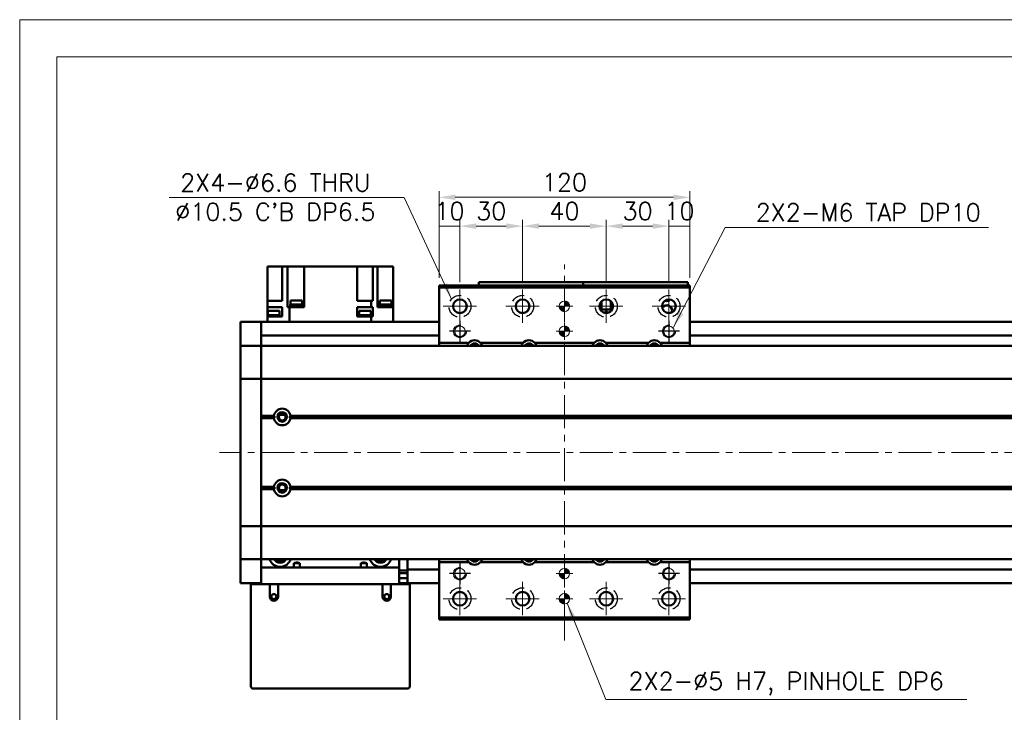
# Model space of a CAD drawing. Header units: millimetres. Extents: x 46891 to 50037, y 6223 to 9583.
# Tile 3 of 5: x 48547 to 49018, y 9251 to 9583. Entities that reach past the tile are written whole.
import ezdxf

# ---------------------------------------------------------------- set-up
doc = ezdxf.new("R2010")
doc.units = ezdxf.units.MM
doc.header["$LTSCALE"] = 0.5
doc.linetypes.add('CENTER', pattern=[50.8, 31.75, -6.35, 6.35, -6.35])
doc.linetypes.add('HIDDENX2', pattern=[19.05, 12.7, -6.35])
doc.layers.get('0').update_dxf_attribs({"lineweight": 20})
doc.layers.add('1', color=1, linetype='CENTER', lineweight=13)
doc.layers.add('외형선(ISO)', color=7, linetype='Continuous', lineweight=50)
doc.layers.add('2', color=2, linetype='HIDDENX2')
doc.layers.add('DIM', color=4, linetype='Continuous')
doc.styles.add('DSR TEXT', font='romans.shx', dxfattribs={"bigfont": 'whgtxt.shx'})
doc.styles.get("Standard").update_dxf_attribs({"font": 'romans.shx', "bigfont": 'whgtxt.shx'})
doc.dimstyles.new('DSR', dxfattribs={"dimscale": 2, "dimtxt": 3, "dimasz": 3, "dimexe": 0.5, "dimexo": 0.5, "dimgap": 0.5, "dimtad": 1, "dimdsep": 46, "dimtxsty": 'Standard', "dimcen": 2.5, "dimclrd": 4, "dimclre": 4, "dimclrt": 2, "dimadec": 0, "dimazin": 2, "dimtfac": 1, "dimtmove": 0, "dimatfit": 3, "dimfxl": 0, "dimlwd": -1, "dimlwe": -1, "dimarcsym": 0})

# ---------------------------------------------------------------- blocks, each defined once
blk = doc.blocks.new('A$C1C1952E1')
at = {"color": 1}
blk.add_lwpolyline([(0, 0), (420, 0), (420, 297), (0, 297)], close=True, dxfattribs=at)
at = {"color": 3}
blk.add_lwpolyline([(5, 5), (415, 5), (415, 292), (5, 292)], close=True, dxfattribs=at)
blk = doc.blocks.new('tap6')
blk.add_circle((0, 0), 2.5)
at = {"layer": 'DIM', "color": 1}
for p, q in [((0, -5.04), (0, 5.04)), ((-5.04, 0), (5.04, 0))]:
    blk.add_line(p, q, dxfattribs=at)
blk.add_arc((0, 0), 3, 263.303, 187.8802, dxfattribs=at)
blk = doc.blocks.new('A$C33E56CC6')
h = blk.add_hatch()
h.set_pattern_fill('ANSI31', color=256, style=0)
h.set_pattern_definition([(45, (-7065.45672, -6508.5399), (-0.0883883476, 0.0883883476), [])])
h.paths.add_polyline_path([(4, 6.5, 0.414214), (1.5, 4), (4, 4)])
h.paths.add_polyline_path([(6.5, 4), (4, 4), (4, 1.5, 0.414214)])
blk.add_circle((4, 4), 2.5)
at = {"layer": '1'}
for p, q in [((4, 0), (4, 8)), ((0, 4), (8, 4))]:
    blk.add_line(p, q, dxfattribs=at)
blk = doc.blocks.new('*D94')
at = {"color": 1, "linetype": 'ByBlock'}
for p, q in [((48747.26, 9459.21), (48747.26, 9486.97)), ((48757.26, 9457.21), (48757.26, 9486.97)), ((48757.26, 9483.97), (48747.26, 9483.97))]:
    blk.add_line(p, q, dxfattribs=at)
at = {"layer": 'Defpoints', "color": 0}
for p in [(48747.26, 9483.97), (48747.26, 9455.61), (48757.26, 9453.61)]:
    blk.add_point(p, dxfattribs=at)
at = {"color": 3, "insert": (48752.26, 9491.17), "char_height": 8.4, "attachment_point": 5, "style": 'DSR TEXT'}
blk.add_mtext('10', dxfattribs=at)
blk = doc.blocks.new('*D95')
at = {"color": 1, "linetype": 'ByBlock'}
for p, q in [((48757.26, 9457.21), (48757.26, 9486.97)), ((48787.26, 9457.21), (48787.26, 9486.97)), ((48779.46, 9483.97), (48765.06, 9483.97))]:
    blk.add_line(p, q, dxfattribs=at)
at = {"color": 1}
for points in [[(48765.06, 9485.27), (48765.06, 9482.67), (48757.26, 9483.97)], [(48779.46, 9485.27), (48779.46, 9482.67), (48787.26, 9483.97)]]:
    blk.add_solid(points, dxfattribs=at)
at = {"layer": 'Defpoints', "color": 0}
for p in [(48757.26, 9483.97), (48757.26, 9453.61), (48787.26, 9453.61)]:
    blk.add_point(p, dxfattribs=at)
at = {"color": 3, "insert": (48772.26, 9491.17), "char_height": 8.4, "attachment_point": 5, "style": 'DSR TEXT'}
blk.add_mtext('30', dxfattribs=at)
blk = doc.blocks.new('*D96')
at = {"color": 1, "linetype": 'ByBlock'}
for p, q in [((48787.26, 9457.21), (48787.26, 9486.97)), ((48827.26, 9457.21), (48827.26, 9486.97)), ((48795.06, 9483.97), (48819.46, 9483.97))]:
    blk.add_line(p, q, dxfattribs=at)
at = {"color": 1}
for points in [[(48795.06, 9485.27), (48795.06, 9482.67), (48787.26, 9483.97)], [(48819.46, 9485.27), (48819.46, 9482.67), (48827.26, 9483.97)]]:
    blk.add_solid(points, dxfattribs=at)
at = {"layer": 'Defpoints', "color": 0}
for p in [(48827.26, 9483.97), (48787.26, 9453.61), (48827.26, 9453.61)]:
    blk.add_point(p, dxfattribs=at)
at = {"color": 3, "insert": (48807.26, 9491.17), "char_height": 8.4, "attachment_point": 5, "style": 'DSR TEXT'}
blk.add_mtext('40', dxfattribs=at)
blk = doc.blocks.new('*D97')
at = {"color": 1, "linetype": 'ByBlock'}
for p, q in [((48827.26, 9457.21), (48827.26, 9486.97)), ((48857.26, 9457.21), (48857.26, 9486.97)), ((48835.06, 9483.97), (48849.46, 9483.97))]:
    blk.add_line(p, q, dxfattribs=at)
at = {"color": 1}
for points in [[(48835.06, 9485.27), (48835.06, 9482.67), (48827.26, 9483.97)], [(48849.46, 9485.27), (48849.46, 9482.67), (48857.26, 9483.97)]]:
    blk.add_solid(points, dxfattribs=at)
at = {"layer": 'Defpoints', "color": 0}
for p in [(48857.26, 9483.97), (48827.26, 9453.61), (48857.26, 9453.61)]:
    blk.add_point(p, dxfattribs=at)
at = {"color": 3, "insert": (48842.26, 9491.17), "char_height": 8.4, "attachment_point": 5, "style": 'DSR TEXT'}
blk.add_mtext('30', dxfattribs=at)
blk = doc.blocks.new('*D98')
at = {"color": 1, "linetype": 'ByBlock'}
for p, q in [((48857.26, 9457.21), (48857.26, 9486.97)), ((48867.26, 9459.21), (48867.26, 9486.97)), ((48857.26, 9483.97), (48867.26, 9483.97))]:
    blk.add_line(p, q, dxfattribs=at)
at = {"layer": 'Defpoints', "color": 0}
for p in [(48867.26, 9483.97), (48857.26, 9453.61), (48867.26, 9455.61)]:
    blk.add_point(p, dxfattribs=at)
at = {"color": 3, "insert": (48862.26, 9491.17), "char_height": 8.4, "attachment_point": 5, "style": 'DSR TEXT'}
blk.add_mtext('10', dxfattribs=at)
blk = doc.blocks.new('*D99')
at = {"color": 1, "linetype": 'ByBlock'}
for p, q in [((48747.26, 9459.21), (48747.26, 9500.77)), ((48867.26, 9459.21), (48867.26, 9500.77)), ((48859.46, 9497.77), (48755.06, 9497.77))]:
    blk.add_line(p, q, dxfattribs=at)
at = {"color": 1}
for points in [[(48755.06, 9499.07), (48755.06, 9496.47), (48747.26, 9497.77)], [(48859.46, 9499.07), (48859.46, 9496.47), (48867.26, 9497.77)]]:
    blk.add_solid(points, dxfattribs=at)
at = {"layer": 'Defpoints', "color": 0}
for p in [(48747.26, 9497.77), (48747.26, 9455.61), (48867.26, 9455.61)]:
    blk.add_point(p, dxfattribs=at)
at = {"color": 3, "insert": (48807.26, 9504.97), "char_height": 8.4, "attachment_point": 5, "style": 'DSR TEXT'}
blk.add_mtext('120', dxfattribs=at)

msp = doc.modelspace()

# ---------------------------------------------------------------- linework, layer by layer
at = {"layer": '1'}
for p, q in [((48807.25573, 9285.60713), (48807.25573, 9465.60713)), ((48757.25573, 9453.60713), (48757.25573, 9437.60713)), ((48787.25573, 9453.60713), (48787.25573, 9437.60713)), ((48827.25573, 9453.60713), (48827.25573, 9437.60713)), ((48857.25573, 9453.60713), (48857.25573, 9437.60713)), ((48749.25573, 9445.60713), (48765.25573, 9445.60713)), ((48779.25573, 9445.60713), (48795.25573, 9445.60713)), ((48819.25573, 9445.60713), (48835.25573, 9445.60713)), ((48849.25573, 9445.60713), (48865.25573, 9445.60713)), ((49262.25573, 9375.60713), (48642.25573, 9375.60713)), ((48757.25573, 9313.60713), (48757.25573, 9297.60713)), ((48787.25573, 9313.60713), (48787.25573, 9297.60713)), ((48827.25573, 9313.60713), (48827.25573, 9297.60713)), ((48857.25573, 9313.60713), (48857.25573, 9297.60713)), ((48749.25573, 9305.60713), (48765.25573, 9305.60713)), ((48779.25573, 9305.60713), (48795.25573, 9305.60713)), ((48819.25573, 9305.60713), (48835.25573, 9305.60713)), ((48849.25573, 9305.60713), (48865.25573, 9305.60713))]:
    msp.add_line(p, q, dxfattribs=at)
at = {"layer": '2'}
for centre in [(48757.25573, 9445.60713), (48787.25573, 9445.60713), (48827.25573, 9445.60713), (48857.25573, 9445.60713), (48757.25573, 9305.60713), (48787.25573, 9305.60713), (48827.25573, 9305.60713), (48857.25573, 9305.60713)]:
    msp.add_circle(centre, 5.25, dxfattribs=at)
at = {"layer": '외형선(ISO)'}
for p, q in [((48668.75573, 9464.70713), (48665.25573, 9464.70713)), ((48665.25573, 9448.20713), (48665.25573, 9464.70713)), ((48668.75573, 9464.70713), (48672.25573, 9464.70713)), ((48672.25573, 9464.70713), (48674.74765, 9464.70713)), ((48672.25573, 9448.20713), (48672.25573, 9464.70713)), ((48679.25573, 9464.70713), (48674.74765, 9464.70713)), ((48674.74765, 9445.20713), (48674.74765, 9464.70713)), ((48679.25573, 9464.70713), (48682.75573, 9464.70713)), ((48682.75573, 9445.20713), (48682.75573, 9464.70713)), ((48708.05573, 9464.70713), (48682.75573, 9464.70713)), ((48708.05573, 9464.70713), (48708.05573, 9448.20713)), ((48708.05573, 9464.70713), (48711.55573, 9464.70713)), ((48715.53436, 9464.70713), (48711.55573, 9464.70713)), ((48715.53436, 9448.20713), (48715.53436, 9464.70713)), ((48715.53436, 9464.70713), (48717.75573, 9464.70713)), ((48717.75573, 9445.20713), (48717.75573, 9464.70713)), ((48717.75573, 9464.70713), (48721.25573, 9464.70713)), ((48725.25573, 9464.70713), (48721.25573, 9464.70713)), ((48725.25573, 9445.20713), (48725.25573, 9464.70713)), ((48747.25573, 9455.60713), (48747.25573, 9454.60713)), ((48747.25573, 9455.60713), (48867.25573, 9455.60713)), ((48747.25573, 9454.60713), (48747.25573, 9428.10713)), ((48867.25573, 9454.60713), (48747.25573, 9454.60713)), ((48766.25573, 9457.10711), (48766.25573, 9457.10709)), ((48766.25573, 9457.10711), (48816.25573, 9457.10711)), ((48766.25573, 9455.60713), (48766.25573, 9457.10709)), ((48769.25573, 9457.10708), (48813.25573, 9457.10708)), ((48816.25573, 9457.10711), (48816.25573, 9457.10709)), ((48816.25573, 9457.10711), (48866.25573, 9457.10711)), ((48816.25573, 9457.10711), (48816.25573, 9457.10709)), ((48816.25573, 9457.10709), (48816.25573, 9455.60713)), ((48816.25573, 9455.60713), (48816.25573, 9457.10709)), ((48816.25573, 9457.10709), (48816.25573, 9455.60713)), ((48816.25573, 9455.60713), (48816.25573, 9457.10709)), ((48819.25573, 9457.10708), (48863.25573, 9457.10708)), ((48866.25573, 9457.10709), (48866.25573, 9455.60713)), ((48867.25573, 9454.60713), (48867.25573, 9455.60713)), ((48867.25573, 9428.10713), (48867.25573, 9454.60713)), ((48681.75977, 9448.40713), (48676.15977, 9448.40713)), ((48676.15977, 9446.40713), (48676.15977, 9448.40713)), ((48681.75977, 9446.40713), (48681.75977, 9448.40713)), ((48724.54444, 9448.40713), (48718.94444, 9448.40713)), ((48718.94444, 9446.40713), (48718.94444, 9448.40713)), ((48724.54444, 9446.40713), (48724.54444, 9448.40713)), ((48665.25573, 9448.20713), (48665.25573, 9445.20713)), ((48670.81571, 9448.20713), (48665.25573, 9448.20713)), ((48665.25573, 9445.20713), (48665.25573, 9441.40713)), ((48665.25573, 9445.20713), (48670.81571, 9445.20713)), ((48670.81571, 9448.20713), (48672.25573, 9448.20713)), ((48672.25573, 9445.20713), (48670.81571, 9445.20713)), ((48672.25573, 9440.70713), (48672.25573, 9445.20713)), ((48674.74765, 9445.20713), (48675.29706, 9445.20713)), ((48675.69636, 9445.20713), (48675.29706, 9445.20713)), ((48675.69636, 9438.10713), (48675.69636, 9445.20713)), ((48682.75573, 9445.20713), (48675.69636, 9445.20713)), ((48681.95977, 9445.70713), (48675.95977, 9445.70713)), ((48675.95977, 9445.20713), (48675.95977, 9445.70713)), ((48681.90977, 9446.40713), (48676.00977, 9446.40713)), ((48676.00977, 9445.70713), (48676.00977, 9446.40713)), ((48681.90977, 9445.70713), (48681.90977, 9446.40713)), ((48681.95977, 9445.20713), (48681.95977, 9445.70713)), ((48714.8151, 9448.20713), (48708.05573, 9448.20713)), ((48708.05573, 9445.20713), (48714.8151, 9445.20713)), ((48708.05573, 9445.20713), (48708.05573, 9440.70713)), ((48714.8151, 9445.20713), (48714.8151, 9448.20713)), ((48715.21441, 9448.20713), (48714.8151, 9448.20713)), ((48714.8151, 9445.20713), (48715.21441, 9445.20713)), ((48715.21441, 9448.20713), (48715.53436, 9448.20713)), ((48715.53436, 9445.20713), (48715.21441, 9445.20713)), ((48715.53436, 9440.70713), (48715.53436, 9445.20713)), ((48717.75573, 9445.20713), (48719.69575, 9445.20713)), ((48724.74444, 9445.70713), (48718.74444, 9445.70713)), ((48718.74444, 9445.20713), (48718.74444, 9445.70713)), ((48724.69444, 9446.40713), (48718.79444, 9446.40713)), ((48718.79444, 9445.70713), (48718.79444, 9446.40713)), ((48725.25573, 9445.20713), (48719.69575, 9445.20713)), ((48724.69444, 9445.70713), (48724.69444, 9446.40713)), ((48724.74444, 9445.20713), (48724.74444, 9445.70713)), ((48725.25573, 9438.10713), (48725.25573, 9445.20713)), ((48824.25573, 9444.23236), (48824.25573, 9446.9819)), ((48824.75573, 9444.10711), (48824.31635, 9444.10711)), ((48830.1951, 9444.1071), (48824.31636, 9444.1071)), ((48824.75573, 9447.7612), (48824.75573, 9444.10711)), ((48824.75573, 9444.10711), (48825.05573, 9444.10711)), ((48825.05573, 9444.10711), (48825.05573, 9448.06681)), ((48829.45573, 9444.10711), (48825.05573, 9444.10711)), ((48829.45573, 9448.06681), (48829.45573, 9444.10711)), ((48829.45573, 9444.10711), (48829.75573, 9444.10711)), ((48829.75573, 9444.10711), (48829.75573, 9447.7612)), ((48830.19511, 9444.10711), (48829.75573, 9444.10711)), ((48830.25573, 9444.23236), (48830.25573, 9446.9819)), ((48671.12082, 9441.40713), (48665.22082, 9441.40713)), ((48665.22082, 9440.70713), (48665.22082, 9441.40713)), ((48665.22082, 9440.70713), (48665.25573, 9440.70713)), ((48670.81571, 9440.70713), (48665.25573, 9440.70713)), ((48665.25573, 9438.10713), (48665.25573, 9440.70713)), ((48670.97082, 9443.40713), (48665.37082, 9443.40713)), ((48665.37082, 9441.40713), (48665.37082, 9443.40713)), ((48670.81571, 9440.70713), (48672.25573, 9440.70713)), ((48670.97082, 9441.40713), (48670.97082, 9443.40713)), ((48671.12082, 9440.70713), (48671.12082, 9441.40713)), ((48711.46595, 9440.70713), (48708.05573, 9440.70713)), ((48714.86848, 9441.40713), (48708.96848, 9441.40713)), ((48708.96848, 9440.70713), (48708.96848, 9441.40713)), ((48714.71848, 9443.40713), (48709.11848, 9443.40713)), ((48709.11848, 9441.40713), (48709.11848, 9443.40713)), ((48711.46595, 9440.70713), (48712.37102, 9440.70713)), ((48714.8151, 9440.70713), (48712.37102, 9440.70713)), ((48714.71848, 9441.40713), (48714.71848, 9443.40713)), ((48715.21441, 9440.70713), (48714.8151, 9440.70713)), ((48714.8151, 9438.10713), (48714.8151, 9440.70713)), ((48714.86848, 9440.70713), (48714.86848, 9441.40713)), ((48715.21441, 9440.70713), (48715.53436, 9440.70713)), ((48725.29065, 9441.40713), (48725.25573, 9441.40713)), ((48725.25573, 9440.70713), (48725.29065, 9440.70713)), ((48725.29065, 9440.70713), (48725.29065, 9441.40713)), ((48826.65573, 9442.7071), (48826.85573, 9442.7071)), ((48826.84274, 9442.33308), (48826.65573, 9442.7071)), ((48826.85573, 9443.1071), (48827.65573, 9443.1071)), ((48826.85573, 9442.7071), (48826.85573, 9443.1071)), ((48827.65573, 9443.1071), (48827.65573, 9442.7071)), ((48827.65573, 9442.7071), (48827.85573, 9442.7071)), ((48827.85573, 9442.7071), (48827.66872, 9442.33308)), ((48652.25573, 9435.10713), (48652.25573, 9438.10713)), ((48662.25573, 9438.10713), (48652.25573, 9438.10713)), ((48652.25573, 9435.10713), (48652.25573, 9433.24696)), ((48662.25573, 9435.10713), (48662.25573, 9438.10713)), ((48747.25573, 9438.10713), (48662.25573, 9438.10713)), ((48662.25573, 9438.10713), (48662.25573, 9435.10713)), ((48662.25573, 9435.10713), (48662.25573, 9433.24696)), ((48662.25573, 9433.24696), (48662.25573, 9435.10713)), ((49242.25573, 9438.10713), (48867.25573, 9438.10713)), ((48652.25573, 9433.24696), (48652.25573, 9432.339)), ((48652.25573, 9432.339), (48652.25573, 9427.06733)), ((48662.25573, 9432.339), (48662.25573, 9433.24696)), ((48662.25573, 9427.06733), (48662.25573, 9432.339)), ((48747.25573, 9431.60713), (48662.25573, 9431.60713)), ((49242.25573, 9431.60713), (48867.25573, 9431.60713)), ((48652.25573, 9427.06733), (48652.25573, 9426.60713)), ((48652.25573, 9423.89863), (48652.25573, 9426.60713)), ((48662.25573, 9426.60713), (48652.25573, 9426.60713)), ((48662.25573, 9426.60713), (48662.25573, 9427.06733)), ((48662.25573, 9426.60713), (48662.25573, 9423.89863)), ((48662.25573, 9423.89863), (48662.25573, 9426.60713)), ((48662.25573, 9426.60713), (49242.25573, 9426.60713)), ((48761.46065, 9428.10713), (48747.25573, 9428.10713)), ((48747.25573, 9428.10713), (48747.25573, 9426.60713)), ((48787.46065, 9428.10713), (48767.05082, 9428.10713)), ((48821.46065, 9428.10713), (48793.05082, 9428.10713)), ((48847.46065, 9428.10713), (48827.05082, 9428.10713)), ((48867.25573, 9428.10713), (48853.05082, 9428.10713)), ((48867.25573, 9426.60713), (48867.25573, 9428.10713)), ((48652.25573, 9411.29863), (48652.25573, 9423.89863)), ((48662.25573, 9423.89863), (48662.25573, 9411.29863)), ((48662.25573, 9411.29863), (48662.25573, 9423.89863)), ((48652.25573, 9411.29863), (48652.25573, 9410.83454)), ((48652.25573, 9408.83454), (48652.25573, 9410.83454)), ((48662.25573, 9410.83454), (48652.25573, 9410.83454)), ((48662.25573, 9410.83454), (48662.25573, 9411.29863)), ((48662.25573, 9411.29863), (48662.25573, 9410.83454)), ((48662.25573, 9410.83454), (48662.25573, 9408.83454)), ((48662.25573, 9408.83454), (48662.25573, 9410.83454)), ((48662.25573, 9410.83454), (49242.25573, 9410.83454)), ((48652.25573, 9408.83454), (48652.25573, 9342.37972)), ((48662.25573, 9342.37972), (48662.25573, 9408.83454)), ((48662.25573, 9408.83454), (48662.25573, 9393.10713)), ((48662.25573, 9393.10713), (48668.28711, 9393.10713)), ((48662.25573, 9392.60713), (48668.75573, 9392.60713)), ((48662.25573, 9392.10713), (48668.28711, 9392.10713)), ((48662.25573, 9392.10713), (48662.25573, 9359.10713)), ((48673.53152, 9393.60713), (48670.97994, 9393.60713)), ((48675.75573, 9392.60713), (49228.75573, 9392.60713)), ((48676.22436, 9393.10713), (49228.28711, 9393.10713)), ((48676.22436, 9392.10713), (49228.28711, 9392.10713)), ((48662.25573, 9359.10713), (48668.28711, 9359.10713)), ((48676.22436, 9359.10713), (49228.28711, 9359.10713)), ((48662.25573, 9358.60713), (48668.75573, 9358.60713)), ((48662.25573, 9358.10713), (48668.28711, 9358.10713)), ((48662.25573, 9358.10713), (48662.25573, 9342.37972)), ((48673.53152, 9357.60713), (48670.97994, 9357.60713)), ((48675.75573, 9358.60713), (49228.75573, 9358.60713)), ((48676.22436, 9358.10713), (49228.28711, 9358.10713)), ((48652.25573, 9340.37972), (48652.25573, 9342.37972)), ((48652.25573, 9340.37972), (48652.25573, 9339.91563)), ((48662.25573, 9340.37972), (48652.25573, 9340.37972)), ((48662.25573, 9342.37972), (48662.25573, 9340.37972)), ((48662.25573, 9340.37972), (48662.25573, 9342.37972)), ((48662.25573, 9339.91563), (48662.25573, 9340.37972)), ((48662.25573, 9340.37972), (48662.25573, 9339.91563)), ((48662.25573, 9340.37972), (49242.25573, 9340.37972)), ((48652.25573, 9327.31563), (48652.25573, 9339.91563)), ((48662.25573, 9339.91563), (48662.25573, 9327.31563)), ((48662.25573, 9327.31563), (48662.25573, 9339.91563)), ((48652.25573, 9324.60713), (48652.25573, 9327.31563)), ((48662.25573, 9327.31563), (48662.25573, 9324.60713)), ((48662.25573, 9324.60713), (48662.25573, 9327.31563)), ((48652.25573, 9324.60713), (48652.25573, 9324.14693)), ((48662.25573, 9324.60713), (48652.25573, 9324.60713)), ((48652.25573, 9324.14693), (48652.25573, 9318.87526)), ((48662.25573, 9324.60713), (48662.25573, 9320.60713)), ((48662.25573, 9324.60713), (49242.25573, 9324.60713)), ((48680.6855, 9322.60713), (48677.82597, 9322.60713)), ((48677.82597, 9322.60713), (48677.82597, 9320.60713)), ((48680.6855, 9320.60713), (48680.6855, 9322.60713)), ((48712.6855, 9322.60713), (48709.82597, 9322.60713)), ((48709.82597, 9322.60713), (48709.82597, 9320.60713)), ((48712.6855, 9320.60713), (48712.6855, 9322.60713)), ((48728.25573, 9320.60713), (48728.25573, 9324.60713)), ((48732.25573, 9323.60713), (48732.25573, 9324.60713)), ((48732.25573, 9319.60713), (48732.25573, 9323.60713)), ((48747.25573, 9324.60713), (48747.25573, 9323.10713)), ((48747.25573, 9323.10713), (48761.46065, 9323.10713)), ((48747.25573, 9323.10713), (48747.25573, 9296.60713)), ((48767.05082, 9323.10713), (48787.46065, 9323.10713)), ((48793.05082, 9323.10713), (48821.46065, 9323.10713)), ((48827.05082, 9323.10713), (48847.46065, 9323.10713)), ((48853.05082, 9323.10713), (48867.25573, 9323.10713)), ((48867.25573, 9323.10713), (48867.25573, 9324.60713)), ((48867.25573, 9296.60713), (48867.25573, 9323.10713)), ((48652.25573, 9318.87526), (48652.25573, 9317.9673)), ((48652.25573, 9317.9673), (48652.25573, 9316.10713)), ((48662.25573, 9320.60713), (48728.25573, 9320.60713)), ((48662.25573, 9312.60713), (48662.25573, 9320.60713)), ((48728.25573, 9320.60713), (48728.25573, 9312.60713)), ((48728.25573, 9319.10293), (48732.25573, 9319.10293)), ((48732.25573, 9317.80713), (48728.25573, 9317.80713)), ((48732.25573, 9319.60713), (48732.25573, 9318.60713)), ((48747.25573, 9319.60713), (48732.25573, 9319.60713)), ((48732.25573, 9316.10713), (48732.25573, 9318.60713)), ((49242.25573, 9319.60713), (48867.25573, 9319.60713)), ((48652.25573, 9313.10713), (48652.25573, 9316.10713)), ((48662.25573, 9313.10713), (48652.25573, 9313.10713)), ((48658.25573, 9312.60713), (48657.25573, 9312.60713)), ((48657.25573, 9263.60713), (48657.25573, 9312.60713)), ((48666.25573, 9312.60713), (48658.25573, 9312.60713)), ((48670.25573, 9312.60713), (48666.25573, 9312.60713)), ((48666.25573, 9312.60713), (48666.25573, 9306.60713)), ((48670.25573, 9306.60713), (48670.25573, 9312.60713)), ((48720.25573, 9312.60713), (48670.25573, 9312.60713)), ((48724.25573, 9312.60713), (48720.25573, 9312.60713)), ((48720.25573, 9312.60713), (48720.25573, 9306.60713)), ((48724.25573, 9306.60713), (48724.25573, 9312.60713)), ((48732.25573, 9312.60713), (48724.25573, 9312.60713)), ((48732.25573, 9315.50713), (48728.25573, 9315.50713)), ((48732.25573, 9313.10713), (48728.25573, 9313.10713)), ((48732.25573, 9316.10713), (48732.25573, 9313.10713)), ((48747.25573, 9313.10713), (48732.25573, 9313.10713)), ((48733.25573, 9312.60713), (48732.25573, 9312.60713)), ((48733.25573, 9312.60713), (48733.25573, 9263.60713)), ((49242.25573, 9313.10713), (48867.25573, 9313.10713)), ((48747.25573, 9296.60713), (48747.25573, 9295.60713)), ((48747.25573, 9296.60713), (48867.25573, 9296.60713)), ((48747.25573, 9295.60713), (48867.25573, 9295.60713)), ((48867.25573, 9295.60713), (48867.25573, 9296.60713)), ((48732.25573, 9262.60713), (48658.25573, 9262.60713))]:
    msp.add_line(p, q, dxfattribs=at)
for centre, radius in [((48757.25573, 9445.60713), 3.3), ((48787.25573, 9445.60713), 3.3), ((48827.25573, 9445.60713), 3.3), ((48857.25573, 9445.60713), 3.3), ((48672.25573, 9392.60713), 2.25), ((48672.25573, 9392.60713), 1.621), ((48672.25573, 9358.60713), 2.25), ((48672.25573, 9358.60713), 1.621), ((48668.25573, 9306.60713), 1.2295), ((48722.25573, 9306.60713), 1.2295), ((48757.25573, 9305.60713), 3.3), ((48787.25573, 9305.60713), 3.3), ((48827.25573, 9305.60713), 3.3), ((48857.25573, 9305.60713), 3.3)]:
    msp.add_circle(centre, radius, dxfattribs=at)
for centre, radius, start, end in [((48856.25573, 9450.60712), 2.5, 248.2191635, 314.4007317), ((48856.25573, 9443.60712), 2.5, 335.2803704, 151.5896844), ((48764.25573, 9425.60713), 3.75, 138.1896853, 164.5340373), ((48764.25573, 9425.60713), 3.75, 41.8103149, 138.1896851), ((48764.25573, 9425.60713), 2.25, 26.3877153, 153.6122847), ((48764.25573, 9425.60713), 2, 29.9999015, 150.0000985), ((48764.25573, 9425.60713), 3.75, 15.4659627, 41.8103147), ((48790.25573, 9425.60713), 3.75, 138.1896853, 164.5340373), ((48790.25573, 9425.60713), 3.75, 41.8103149, 138.1896851), ((48790.25573, 9425.60713), 2.25, 26.3877153, 153.6122847), ((48790.25573, 9425.60713), 2, 29.9999015, 150.0000985), ((48790.25573, 9425.60713), 3.75, 15.4659627, 41.8103147), ((48824.25573, 9425.60713), 3.75, 138.1896853, 164.5340373), ((48824.25573, 9425.60713), 3.75, 41.8103149, 138.1896851), ((48824.25573, 9425.60713), 2.25, 26.3877153, 153.6122847), ((48824.25573, 9425.60713), 2, 29.9999015, 150.0000985), ((48824.25573, 9425.60713), 3.75, 15.4659627, 41.8103147), ((48850.25573, 9425.60713), 3.75, 138.1896853, 164.5340373), ((48850.25573, 9425.60713), 3.75, 41.8103149, 138.1896851), ((48850.25573, 9425.60713), 2.25, 26.3877153, 153.6122847), ((48850.25573, 9425.60713), 2, 29.9999015, 150.0000985), ((48850.25573, 9425.60713), 3.75, 15.4659627, 41.8103147), ((48672.25573, 9392.60713), 4, 7.1807557, 172.8192443), ((48672.25573, 9392.60713), 4, 187.1807558, 352.8192442), ((48672.25573, 9358.60713), 4, 7.1807558, 172.8192442), ((48672.25573, 9358.60713), 4, 187.1807558, 352.8192442), ((48671.25573, 9326.10713), 5.25, 196.6015494, 343.3984506), ((48671.25573, 9326.10713), 3.3, 207.0356914, 332.9643086), ((48671.25573, 9326.10713), 2.4585, 217.5987674, 322.4012326), ((48719.25573, 9326.10713), 5.25, 196.6015494, 343.3984506), ((48719.25573, 9326.10713), 3.3, 207.0356914, 332.9643086), ((48719.25573, 9326.10713), 2.4585, 217.5987674, 322.4012326), ((48764.25573, 9325.60713), 3.75, 195.4660572, 221.8103147), ((48764.25573, 9325.60713), 3.75, 221.8103149, 318.1896851), ((48764.25573, 9325.60713), 2.25, 206.3878847, 333.6121153), ((48764.25573, 9325.60713), 2, 210.0000986, 329.9999014), ((48764.25573, 9325.60713), 3.75, 318.1896853, 344.5339428), ((48790.25573, 9325.60713), 3.75, 195.4660572, 221.8103147), ((48790.25573, 9325.60713), 3.75, 221.8103149, 318.1896851), ((48790.25573, 9325.60713), 2.25, 206.3878847, 333.6121153), ((48790.25573, 9325.60713), 2, 210.0000986, 329.9999014), ((48790.25573, 9325.60713), 3.75, 318.1896853, 344.5339428), ((48824.25573, 9325.60713), 3.75, 195.4660572, 221.8103147), ((48824.25573, 9325.60713), 3.75, 221.8103149, 318.1896851), ((48824.25573, 9325.60713), 2.25, 206.3878847, 333.6121153), ((48824.25573, 9325.60713), 2, 210.0000986, 329.9999014), ((48824.25573, 9325.60713), 3.75, 318.1896853, 344.5339428), ((48850.25573, 9325.60713), 3.75, 195.4660572, 221.8103147), ((48850.25573, 9325.60713), 3.75, 221.8103149, 318.1896851), ((48850.25573, 9325.60713), 2.25, 206.3878847, 333.6121153), ((48850.25573, 9325.60713), 2, 210.0000986, 329.9999014), ((48850.25573, 9325.60713), 3.75, 318.1896853, 344.5339428), ((48668.25573, 9306.60713), 2, 180, 0), ((48722.25573, 9306.60713), 2, 180, 0), ((48658.25573, 9263.60713), 1, 180, 270), ((48732.25573, 9263.60713), 1, 270, 0)]:
    msp.add_arc(centre, radius, start, end, dxfattribs=at)
at = {"layer": '외형선(ISO)', "extrusion": (0, 0, -1)}
for centre, major_axis, start_param, end_param in [((48769.25573, 9457.10709), (-3, 0), 4.712785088, 6.28397751), ((48813.25573, 9457.10709), (3, 0), 0.00039601, 1.570796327), ((48819.25573, 9457.10709), (-3, 0), 4.712605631, 6.283618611), ((48819.25573, 9457.10709), (-3, 0), 4.712460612, 6.283328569), ((48863.25573, 9457.10709), (3, 0), 0.000216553, 1.570796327)]:
    msp.add_ellipse(centre, major_axis=major_axis, ratio=0.00001, start_param=start_param, end_param=end_param, dxfattribs=at)
at = {"layer": '외형선(ISO)'}
for points in [[(48668.28711, 9393.10713), (48668.52142, 9392.84144), (48668.75573, 9392.60713)], [(48668.75573, 9392.60713), (48668.52142, 9392.37281), (48668.28711, 9392.10713)], [(48675.75573, 9392.60713), (48675.99005, 9392.84144), (48676.22436, 9393.10713)], [(48676.22436, 9392.10713), (48675.99005, 9392.37281), (48675.75573, 9392.60713)], [(48668.28711, 9359.10713), (48668.52142, 9358.84144), (48668.75573, 9358.60713)], [(48675.75573, 9358.60713), (48675.99005, 9358.84144), (48676.22436, 9359.10713)], [(48668.75573, 9358.60713), (48668.52142, 9358.37281), (48668.28711, 9358.10713)], [(48676.22436, 9358.10713), (48675.99005, 9358.37281), (48675.75573, 9358.60713)]]:
    msp.add_open_spline(points, degree=2, dxfattribs=at)
for points in [[(48680.6855, 9322.60713), (48679.25573, 9323.10674), (48677.82597, 9322.60713)], [(48712.6855, 9322.60713), (48711.25573, 9323.10674), (48709.82597, 9322.60713)]]:
    msp.add_rational_spline(points, [1, 1.22925, 1], degree=2, dxfattribs=at)

# ---------------------------------------------------------------- block references
at = {"xscale": 3.548188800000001, "yscale": 3.548188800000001, "zscale": 3.548188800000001}
msp.add_blockref('A$C1C1952E1', (48546.67132, 8528.99552), dxfattribs=at)
at = {"xscale": -1}
for name, p, rotation in [('A$C33E56CC6', (48803.25573, 9449.60713), 180), ('tap6', (48757.25573, 9433.60713), 90), ('A$C33E56CC6', (48803.25573, 9437.60713), 180), ('tap6', (48857.25573, 9433.60713), 90), ('tap6', (48757.25573, 9317.60713), 90), ('A$C33E56CC6', (48803.25573, 9321.60713), 180), ('tap6', (48857.25573, 9317.60713), 90), ('A$C33E56CC6', (48803.25573, 9309.60713), 180)]:
    msp.add_blockref(name, p, dxfattribs=dict(at, rotation=rotation))

# ---------------------------------------------------------------- texts
at = {"color": 3, "char_height": 8.4, "style": 'DSR TEXT'}
for s, insert, attachment_point in [("2X4-%%C6.6 THRU\\P%%C10.5 C'B DP6.5", (48668.96326, 9497.79254), 5), ('2X2-M6 TAP DP10', (48952.54727, 9490.53336), 5), ('2X2-%%C5 H7, PINHOLE DP6', (48837.89492, 9270.40591), 1)]:
    msp.add_mtext(s, dxfattribs=dict(at, insert=insert, attachment_point=attachment_point))

# ---------------------------------------------------------------- dimensions: what is measured, and where the dimension line sits
for base, p1, p2, picture, middle in [((48747.25573, 9497.768), (48867.25573, 9455.60713), (48747.25573, 9455.60713), '*D99', (48807.25573, 9504.968)), ((48747.25573, 9483.96605), (48757.25573, 9453.60713), (48747.25573, 9455.60713), '*D94', (48752.25573, 9491.16605)), ((48757.25573, 9483.96605), (48787.25573, 9453.60713), (48757.25573, 9453.60713), '*D95', (48772.25573, 9491.16605)), ((48827.25573, 9483.96605), (48787.25573, 9453.60713), (48827.25573, 9453.60713), '*D96', (48807.25573, 9491.16605)), ((48857.25573, 9483.96605), (48827.25573, 9453.60713), (48857.25573, 9453.60713), '*D97', (48842.25573, 9491.16605)), ((48867.25573, 9483.96605), (48857.25573, 9453.60713), (48867.25573, 9455.60713), '*D98', (48862.25573, 9491.16605))]:
    dim = msp.add_linear_dim(base=base, p1=p1, p2=p2, dimstyle='DSR', override={"dimscale": 3, "dimtxt": 2.8, "dimasz": 2.600136, "dimexe": 1, "dimexo": 1.2, "dimgap": 1, "dimdec": 4, "dimtxsty": 'DSR TEXT', "dimclrd": 1, "dimclre": 1, "dimclrt": 3, "dimtdec": 4, "dimtix": 1})
    dim.commit()
    dim.dimension.update_dxf_attribs({"geometry": picture, "text_midpoint": middle})

# ---------------------------------------------------------------- leaders
at = {"annotation_type": 0, "has_hookline": 1}
for points, hookline_direction, text_width in [([(48753.30342, 9449.06281), (48730.58867, 9497.70833), (48722.78826, 9497.70833)], 1, 101.65), ([(48859.45733, 9435.64501), (48884.12186, 9483.33336), (48891.92227, 9483.33336)], 0, 115.25), ([(48808.58297, 9303.48854), (48827.09452, 9257.40591), (48834.89492, 9257.40591)], 0, 161.875)]:
    msp.add_leader(points, dimstyle='DSR', override={"dimscale": 3, "dimtxt": 2.8, "dimasz": 2.600136, "dimexe": 1, "dimexo": 1.2, "dimgap": 1, "dimdec": 4, "dimtxsty": 'DSR TEXT', "dimclrd": 1, "dimclre": 1, "dimclrt": 3, "dimtdec": 4, "dimtix": 1}, dxfattribs=dict(at, hookline_direction=hookline_direction, text_width=text_width))

doc.saveas('drawing.dxf')
